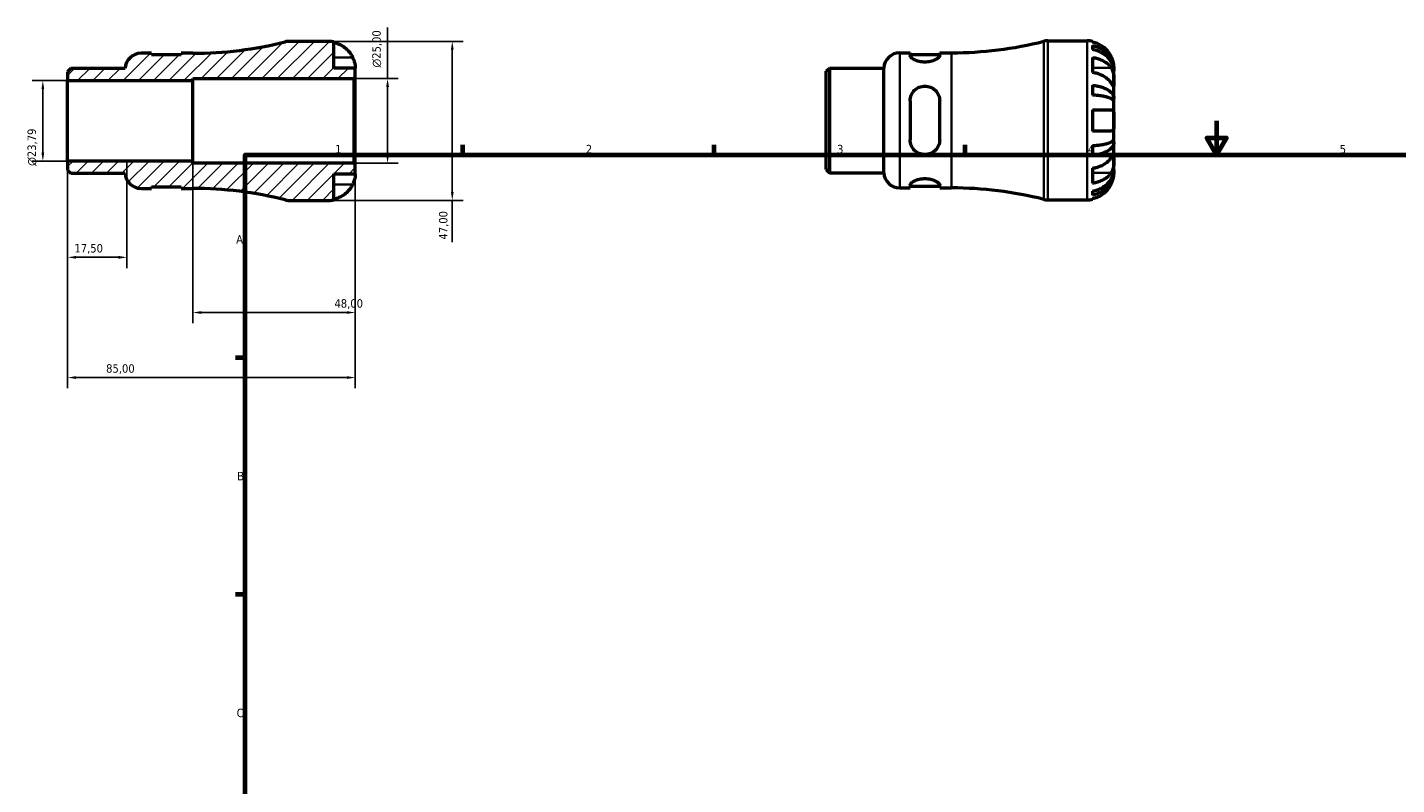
# Model space of a CAD drawing. Header units: millimetres. Extents: x -54 to 667, y 0 to 517.
# Tile 2 of 3: x -54 to 350, y 224 to 448. Entities that reach past the tile are written whole.
import ezdxf

# ---------------------------------------------------------------- set-up
doc = ezdxf.new("R2010")
doc.units = ezdxf.units.MM
for name, color, linetype, lineweight in [('Border (ISO)', 7, 'Continuous', 70), ('Dimension (ISO)', 7, 'Continuous', 25), ('Hatch (ISO)', 7, 'Continuous', 18), ('Visible (ISO)', 7, 'Continuous', 50), ('Visible Narrow (ISO)', 7, 'Continuous', 35)]:
    doc.layers.add(name, color=color, linetype=linetype, lineweight=lineweight)
doc.styles.add('Note Text (ISO)', font='tahoma.ttf')
doc.dimstyles.new('Default (ISO)', dxfattribs={"dimtxt": 2.5, "dimasz": 2.5, "dimexe": 3.175, "dimexo": 0, "dimgap": 0.762, "dimtad": 1, "dimrnd": 1e-08, "dimzin": 0, "dimtxsty": 'Note Text (ISO)', "dimcen": 0.09, "dimdle": 10, "dimclrd": 256, "dimclre": 256, "dimclrt": 256, "dimazin": 0, "dimtfac": 1.40208, "dimtmove": 0, "dimatfit": 3, "dimfxl": 1, "dimtolj": 1, "dimtzin": 0, "dimlwd": -1, "dimlwe": -1, "dimarcsym": 0})

# ---------------------------------------------------------------- blocks, each defined once
blk = doc.blocks.new('Borders Default Border')
at = {"layer": 'Border (ISO)'}
for p, q in [((74.25, 410), (74.25, 412.9)), ((148.5, 410), (148.5, 412.9)), ((222.75, 410), (222.75, 412.9)), ((10, 350), (7.1, 350)), ((10, 280), (7.1, 280))]:
    blk.add_line(p, q, dxfattribs=at)
at = {"layer": 'Border (ISO)', "flags": 128}
for points in [[(297, 420), (297, 410), (294.11, 415), (299.89, 415), (297, 410)], [(10, 10), (10, 410), (584, 410), (584, 10), (10, 10)]]:
    blk.add_lwpolyline(points, dxfattribs=at)
at = {"layer": 'Border (ISO)', "color": 232, "true_color": 0xca0064, "char_height": 2.5, "attachment_point": 7, "style": 'Note Text (ISO)'}
for s, insert in [('1', (36.56, 410.4)), ('2', (110.62, 410.4)), ('3', (184.85, 410.35)), ('4', (259, 410.4)), ('5', (333.39, 410.35)), ('A', (7.29, 383.75)), ('B', (7.59, 313.75)), ('C', (7.43, 243.71))]:
    blk.add_mtext(s, dxfattribs=dict(at, insert=insert))
blk = doc.blocks.new('*D7')
at = {"layer": 'Defpoints', "color": 0, "transparency": 16777216}
for p in [(34.62, 443.5), (34.62, 396.5), (71.15, 396.5)]:
    blk.add_point(p, dxfattribs=at)
at = {"layer": 'Dimension (ISO)', "transparency": 16777216}
for p, q in [((34.62, 443.5), (74.33, 443.5)), ((71.15, 441), (71.15, 399)), ((34.62, 396.5), (74.33, 396.5)), ((71.15, 396.5), (71.15, 384.13))]:
    blk.add_line(p, q, dxfattribs=at)
for points in [[(70.73, 441), (71.57, 441), (71.15, 443.5)], [(70.73, 399), (71.57, 399), (71.15, 396.5)]]:
    blk.add_solid(points, dxfattribs=at)
at = {"layer": 'Dimension (ISO)', "color": 232, "true_color": 0xca0064, "transparency": 16777216, "insert": (67.22, 384.9), "char_height": 2.5, "attachment_point": 1, "rotation": 90, "style": 'Note Text (ISO)'}
blk.add_mtext('\\A1;47,00', dxfattribs=at)
blk = doc.blocks.new('*D8')
at = {"layer": 'Defpoints', "color": 0, "transparency": 16777216}
for p in [(42.03, 432.5), (52.03, 432.5), (42.03, 407.5)]:
    blk.add_point(p, dxfattribs=at)
at = {"layer": 'Dimension (ISO)', "transparency": 16777216}
for p, q in [((52.03, 432.5), (52.03, 447.63)), ((42.03, 432.5), (55.2, 432.5)), ((52.03, 410), (52.03, 430)), ((42.03, 407.5), (55.2, 407.5))]:
    blk.add_line(p, q, dxfattribs=at)
for points in [[(51.61, 430), (52.45, 430), (52.03, 432.5)], [(51.61, 410), (52.45, 410), (52.03, 407.5)]]:
    blk.add_solid(points, dxfattribs=at)
at = {"layer": 'Dimension (ISO)', "color": 232, "true_color": 0xca0064, "transparency": 16777216, "insert": (47.51, 435.76), "char_height": 2.5, "attachment_point": 1, "rotation": 90, "style": 'Note Text (ISO)'}
blk.add_mtext('\\A1;\\fAIGDT|b0|i0;\\H2.5000;\\ln\\fTahoma|b0|i0;\\H2.5000;25,00', dxfattribs=at)
blk = doc.blocks.new('*D9')
at = {"layer": 'Defpoints', "color": 0, "transparency": 16777216}
for p in [(-42.5, 431.89), (-49.83, 408.11), (-42.5, 408.11)]:
    blk.add_point(p, dxfattribs=at)
at = {"layer": 'Dimension (ISO)', "transparency": 16777216}
for p, q in [((-42.5, 431.89), (-53.01, 431.89)), ((-49.83, 429.39), (-49.83, 410.61)), ((-42.5, 408.11), (-53.01, 408.11))]:
    blk.add_line(p, q, dxfattribs=at)
for points in [[(-50.25, 429.39), (-49.42, 429.39), (-49.83, 431.89)], [(-50.25, 410.61), (-49.42, 410.61), (-49.83, 408.11)]]:
    blk.add_solid(points, dxfattribs=at)
at = {"layer": 'Dimension (ISO)', "color": 232, "true_color": 0xca0064, "transparency": 16777216, "insert": (-54.36, 406.69), "char_height": 2.5, "attachment_point": 1, "rotation": 90, "style": 'Note Text (ISO)'}
blk.add_mtext('\\A1;\\fAIGDT|b0|i0;\\H2.5000;\\ln\\fTahoma|b0|i0;\\H2.5000;23,79', dxfattribs=at)
blk = doc.blocks.new('*D10')
at = {"layer": 'Defpoints', "color": 0, "transparency": 16777216}
for p in [(-42.5, 408.11), (-25, 407.67), (-42.5, 379.67)]:
    blk.add_point(p, dxfattribs=at)
at = {"layer": 'Dimension (ISO)', "transparency": 16777216}
for p, q in [((-42.5, 408.11), (-42.5, 376.5)), ((-25, 407.67), (-25, 376.5)), ((-27.5, 379.67), (-40, 379.67))]:
    blk.add_line(p, q, dxfattribs=at)
for points in [[(-40, 380.09), (-40, 379.25), (-42.5, 379.67)], [(-27.5, 380.09), (-27.5, 379.25), (-25, 379.67)]]:
    blk.add_solid(points, dxfattribs=at)
at = {"layer": 'Dimension (ISO)', "color": 232, "true_color": 0xca0064, "transparency": 16777216, "insert": (-40.52, 383.6), "char_height": 2.5, "attachment_point": 1, "style": 'Note Text (ISO)'}
blk.add_mtext('\\A1;17,50', dxfattribs=at)
blk = doc.blocks.new('*D11')
at = {"layer": 'Defpoints', "color": 0, "transparency": 16777216}
for p in [(-5.5, 408.11), (42.5, 407.03), (42.5, 363.35)]:
    blk.add_point(p, dxfattribs=at)
at = {"layer": 'Dimension (ISO)', "transparency": 16777216}
for p, q in [((-5.5, 408.11), (-5.5, 360.18)), ((42.5, 407.03), (42.5, 360.18)), ((-3, 363.35), (40, 363.35))]:
    blk.add_line(p, q, dxfattribs=at)
for points in [[(-3, 363.77), (-3, 362.94), (-5.5, 363.35)], [(40, 363.77), (40, 362.94), (42.5, 363.35)]]:
    blk.add_solid(points, dxfattribs=at)
at = {"layer": 'Dimension (ISO)', "color": 232, "true_color": 0xca0064, "transparency": 16777216, "insert": (36.33, 367.29), "char_height": 2.5, "attachment_point": 1, "style": 'Note Text (ISO)'}
blk.add_mtext('\\A1;48,00', dxfattribs=at)
blk = doc.blocks.new('*D12')
at = {"layer": 'Defpoints', "color": 0, "transparency": 16777216}
for p in [(-42.5, 408.11), (42.5, 407.03), (-42.5, 344.13)]:
    blk.add_point(p, dxfattribs=at)
at = {"layer": 'Dimension (ISO)', "transparency": 16777216}
for p, q in [((-42.5, 408.11), (-42.5, 340.96)), ((42.5, 407.03), (42.5, 340.96)), ((40, 344.13), (-40, 344.13))]:
    blk.add_line(p, q, dxfattribs=at)
for points in [[(-40, 344.55), (-40, 343.72), (-42.5, 344.13)], [(40, 344.55), (40, 343.72), (42.5, 344.13)]]:
    blk.add_solid(points, dxfattribs=at)
at = {"layer": 'Dimension (ISO)', "color": 232, "true_color": 0xca0064, "transparency": 16777216, "insert": (-31.14, 348.07), "char_height": 2.5, "attachment_point": 1, "style": 'Note Text (ISO)'}
blk.add_mtext('\\A1;85,00', dxfattribs=at)

msp = doc.modelspace()

# ---------------------------------------------------------------- hatches: boundary and pattern name
at = {"layer": 'Hatch (ISO)'}
h = msp.add_hatch(dxfattribs=at)
h.set_pattern_fill('ANSI31', color=256, scale=25.4, style=0)
h.set_pattern_definition([(45, (0, 0), (-2.245064, 2.245064), [])])
edge = h.paths.add_edge_path()
edge.add_ellipse((22.928, 401.2), major_axis=(-1.148, -4.558), ratio=1, start_angle=0, end_angle=14.13648)
edge.add_line((22.928, 396.5), (34.624, 396.5))
edge.add_ellipse((34.624, 404.375), major_axis=(0, -7.875), ratio=1, start_angle=0, end_angle=11.53696)
edge.add_line((36.199, 396.659), (36.199, 404.375))
edge.add_line((36.199, 404.375), (42.499, 404.375))
edge.add_line((42.499, 404.375), (42.499, 407.03))
edge.add_line((42.499, 407.03), (42.029, 407.5))
edge.add_line((42.029, 407.5), (-5.501, 407.5))
edge.add_line((-5.501, 407.5), (-5.501, 408.106))
edge.add_line((-5.501, 408.106), (-42.501, 408.106))
edge.add_line((-42.501, 408.106), (-42.501, 405.462))
edge.add_line((-42.501, 405.462), (-41.573, 404.534))
edge.add_line((-41.573, 404.534), (-25.501, 404.534))
edge.add_ellipse((-20.805, 404.725), major_axis=(-4.696, -0.19), ratio=1, start_angle=0, end_angle=87.67706)
edge.add_line((-20.805, 400.025), (-17.742, 400.025))
edge.add_line((-17.742, 400.025), (-17.742, 400.525))
edge.add_line((-17.742, 400.525), (-8.992, 400.525))
edge.add_line((-8.992, 400.525), (-8.992, 400.025))
edge.add_line((-8.992, 400.025), (-5.501, 400.025))
edge.add_ellipse((-5.501, 288.324), major_axis=(0, 111.701), ratio=1, start_angle=345.86352, end_angle=360, ccw=False)
edge = h.paths.add_edge_path()
edge.add_ellipse((22.928, 438.8), major_axis=(0, 4.7), ratio=1, start_angle=0, end_angle=14.13648)
edge.add_ellipse((-5.501, 551.676), major_axis=(27.281, -108.318), ratio=1, start_angle=345.86352, end_angle=360, ccw=False)
edge.add_line((-5.501, 439.975), (-8.992, 439.975))
edge.add_line((-8.992, 439.975), (-8.992, 439.475))
edge.add_line((-8.992, 439.475), (-17.742, 439.475))
edge.add_line((-17.742, 439.475), (-17.742, 439.975))
edge.add_line((-17.742, 439.975), (-20.805, 439.975))
edge.add_ellipse((-20.805, 435.275), major_axis=(0, 4.7), ratio=1, start_angle=0, end_angle=87.67706)
edge.add_line((-25.501, 435.466), (-41.573, 435.466))
edge.add_line((-41.573, 435.466), (-42.501, 434.538))
edge.add_line((-42.501, 434.538), (-42.501, 431.894))
edge.add_line((-42.501, 431.894), (-5.501, 431.894))
edge.add_line((-5.501, 431.894), (-5.501, 432.5))
edge.add_line((-5.501, 432.5), (42.029, 432.5))
edge.add_line((42.029, 432.5), (42.499, 432.97))
edge.add_line((42.499, 432.97), (42.499, 435.625))
edge.add_line((42.499, 435.625), (36.199, 435.625))
edge.add_line((36.199, 435.625), (36.199, 443.341))
edge.add_ellipse((34.624, 435.625), major_axis=(1.575, 7.716), ratio=1, start_angle=0, end_angle=11.53696)
edge.add_line((34.624, 443.5), (22.928, 443.5))

# ---------------------------------------------------------------- linework, layer by layer
at = {"layer": 'Visible (ISO)'}
for p, q in [((34.624, 443.5), (22.928, 443.5)), ((36.199, 435.625), (36.199, 443.341)), ((247.104, 443.655), (258.8, 443.655)), ((260.375, 443.496), (260.375, 443.282)), ((260.375, 442.274), (260.375, 441.066)), ((-17.742, 439.975), (-20.805, 439.975)), ((-17.742, 439.475), (-17.742, 439.975)), ((-8.992, 439.475), (-17.742, 439.475)), ((-5.501, 439.975), (-8.992, 439.975)), ((-8.992, 439.975), (-8.992, 439.475)), ((203.372, 440.13), (206.434, 440.13)), ((206.434, 440.13), (206.434, 439.284)), ((206.434, 439.63), (215.184, 439.63)), ((215.184, 440.13), (218.675, 440.13)), ((215.184, 439.284), (215.184, 440.13)), ((260.375, 438.736), (260.375, 434.281)), ((-41.573, 435.466), (-42.501, 434.538)), ((-42.501, 434.538), (-42.501, 431.894)), ((-25.501, 435.466), (-41.573, 435.466)), ((42.499, 435.625), (36.199, 435.625)), ((42.029, 432.5), (42.499, 432.97)), ((42.499, 432.97), (42.499, 435.625)), ((42.499, 407.03), (42.499, 432.97)), ((181.675, 434.692), (182.603, 435.62)), ((181.675, 405.617), (181.675, 434.692)), ((182.603, 435.62), (198.675, 435.62)), ((182.603, 435.62), (182.603, 404.689)), ((198.675, 404.689), (198.675, 435.62)), ((266.675, 434.774), (266.663, 434.774)), ((266.675, 434.774), (266.675, 435.78)), ((266.675, 434.392), (266.675, 434.774)), ((266.675, 431.203), (266.675, 434.392)), ((-42.501, 431.894), (-5.501, 431.894)), ((-42.501, 408.106), (-42.501, 431.894)), ((-5.501, 431.894), (-5.501, 432.5)), ((-5.501, 432.5), (42.029, 432.5)), ((-5.501, 408.106), (-5.501, 431.894)), ((42.029, 432.5), (42.029, 407.5)), ((260.375, 430.525), (260.375, 427.609)), ((266.675, 426.593), (266.675, 431.203)), ((206.434, 425.905), (206.434, 414.405)), ((215.184, 414.405), (215.184, 425.905)), ((266.675, 426.593), (265.767, 426.593)), ((266.675, 425.669), (266.675, 426.593)), ((266.675, 420.155), (266.675, 425.669)), ((260.375, 423.305), (260.375, 417.005)), ((266.675, 414.64), (266.675, 420.155)), ((260.375, 412.701), (260.375, 409.785)), ((266.675, 413.717), (265.767, 413.717)), ((266.675, 413.717), (266.675, 414.64)), ((266.675, 409.106), (266.675, 413.717)), ((266.675, 405.918), (266.675, 409.106)), ((-5.501, 408.106), (-42.501, 408.106)), ((-42.501, 408.106), (-42.501, 405.462)), ((-42.501, 405.462), (-41.573, 404.534)), ((-5.501, 407.5), (-5.501, 408.106)), ((42.029, 407.5), (-5.501, 407.5)), ((42.499, 407.03), (42.029, 407.5)), ((42.499, 404.375), (42.499, 407.03)), ((181.675, 405.617), (182.603, 404.689)), ((182.603, 404.689), (198.675, 404.689)), ((260.375, 406.029), (260.375, 401.574)), ((266.675, 405.535), (266.663, 405.535)), ((266.675, 405.535), (266.675, 405.918)), ((266.675, 404.53), (266.675, 405.535)), ((-41.573, 404.534), (-25.501, 404.534)), ((36.199, 396.659), (36.199, 404.375)), ((36.199, 404.375), (42.499, 404.375)), ((206.434, 401.025), (206.434, 400.18)), ((206.434, 400.68), (215.184, 400.68)), ((215.184, 400.18), (215.184, 401.025)), ((-20.805, 400.025), (-17.742, 400.025)), ((-17.742, 400.025), (-17.742, 400.525)), ((-17.742, 400.525), (-8.992, 400.525)), ((-8.992, 400.525), (-8.992, 400.025)), ((-8.992, 400.025), (-5.501, 400.025)), ((203.372, 400.18), (206.434, 400.18)), ((215.184, 400.18), (218.675, 400.18)), ((247.104, 396.655), (258.8, 396.655)), ((260.375, 399.244), (260.375, 398.036)), ((260.375, 397.028), (260.375, 396.814)), ((22.928, 396.5), (34.624, 396.5))]:
    msp.add_line(p, q, dxfattribs=at)
for centre, radius, start, end in [((-5.501, 551.676), 111.701, 270, 284.13648), ((22.928, 438.8), 4.7, 90, 104.13648), ((34.624, 435.625), 7.875, 78.46304, 90), ((218.675, 551.831), 111.701, 270, 284.13648), ((247.104, 438.955), 4.7, 90, 104.13648), ((258.8, 435.78), 7.875, 78.46304, 90), ((-20.805, 435.275), 4.7, 90, 177.67706), ((203.372, 435.43), 4.7, 90, 177.67706), ((203.372, 404.88), 4.7, 182.32294, 270), ((-20.805, 404.725), 4.7, 182.32294, 270), ((-5.501, 288.324), 111.701, 75.86352, 90), ((22.928, 401.2), 4.7, 255.86352, 270), ((34.624, 404.375), 7.875, 270, 281.53696), ((218.675, 288.479), 111.701, 75.86352, 90), ((247.104, 401.355), 4.7, 255.86352, 270), ((258.8, 404.53), 7.875, 270, 281.53696)]:
    msp.add_arc(centre, radius, start, end, dxfattribs=at)
for points, knots in [([(36.199, 443.127), (36.701, 443.024), (37.191, 442.869), (38.074, 442.501), (38.546, 442.253), (39.426, 441.661), (39.835, 441.318), (40.523, 440.625), (40.866, 440.211), (41.374, 439.445), (41.563, 439.108), (41.721, 438.775)], [0.14941001, 0.14941001, 0.14941001, 0.14941001, 0.29044502, 0.29044502, 0.43634177, 0.43634177, 0.58223851, 0.58223851, 0.72934673, 0.72934673, 0.83526259, 0.83526259, 0.83526259, 0.83526259]), ([(265.898, 438.93), (265.74, 439.263), (265.551, 439.6), (265.043, 440.366), (264.7, 440.78), (264.011, 441.473), (263.603, 441.816), (262.722, 442.407), (262.251, 442.656), (261.368, 443.024), (260.877, 443.179), (260.375, 443.282)], [3.89239507, 3.89239507, 3.89239507, 3.89239507, 3.99831093, 3.99831093, 4.14541915, 4.14541915, 4.2913159, 4.2913159, 4.43721264, 4.43721264, 4.57824766, 4.57824766, 4.57824766, 4.57824766]), ([(260.375, 442.274), (260.881, 442.174), (261.374, 442.023), (262.26, 441.667), (262.731, 441.427), (263.612, 440.857), (264.021, 440.526), (264.709, 439.859), (265.051, 439.461), (265.64, 438.606), (265.888, 438.147), (266.261, 437.274), (266.42, 436.778), (266.627, 435.765), (266.675, 435.248), (266.675, 434.774)], [0.1494024, 0.1494024, 0.1494024, 0.1494024, 0.2912498, 0.2912498, 0.4370651, 0.4370651, 0.5828803, 0.5828803, 0.7290354, 0.7290354, 0.8751905, 0.8751905, 1.0219149, 1.0219149, 1.1686392, 1.1686392, 1.1686392, 1.1686392]), ([(266.675, 434.392), (266.675, 434.813), (266.627, 435.273), (266.42, 436.175), (266.261, 436.616), (265.888, 437.394), (265.64, 437.801), (265.051, 438.563), (264.709, 438.917), (264.021, 439.51), (263.612, 439.805), (262.731, 440.313), (262.26, 440.526), (261.374, 440.843), (260.881, 440.977), (260.375, 441.066)], [3.5133937, 3.5133937, 3.5133937, 3.5133937, 3.6601181, 3.6601181, 3.8068425, 3.8068425, 3.9529976, 3.9529976, 4.0991526, 4.0991526, 4.2449679, 4.2449679, 4.3907831, 4.3907831, 4.5326305, 4.5326305, 4.5326305, 4.5326305]), ([(41.721, 438.775), (41.783, 438.644), (41.842, 438.512), (41.978, 438.186), (42.051, 437.994), (42.182, 437.605), (42.239, 437.41), (42.354, 436.961), (42.4, 436.719), (42.472, 436.235), (42.487, 436.018), (42.501, 435.708), (42.499, 435.625), (42.499, 435.625)], [-0.50816407, -0.50816407, -0.50816407, -0.50816407, -0.46460526, -0.46460526, -0.40154747, -0.40154747, -0.3356183, -0.3356183, -0.24286964, -0.24286964, -0.12490659, -0.12490659, 0, 0, 0, 0]), ([(215.184, 439.284), (215.184, 439.113), (215.067, 438.904), (214.603, 438.464), (214.257, 438.236), (213.479, 437.861), (213.002, 437.685), (211.944, 437.44), (211.362, 437.374), (210.809, 437.374), (210.256, 437.374), (209.674, 437.44), (208.616, 437.685), (208.14, 437.861), (207.361, 438.236), (207.015, 438.464), (206.551, 438.904), (206.434, 439.113), (206.434, 439.284)], [-0.6881906, -0.6881906, -0.6881906, -0.6881906, -0.510001, -0.510001, -0.3318115, -0.3318115, -0.1659057, -0.1659057, 0, 0, 0, 0.1659057, 0.1659057, 0.3318115, 0.3318115, 0.510001, 0.510001, 0.6881906, 0.6881906, 0.6881906, 0.6881906]), ([(260.375, 438.736), (260.877, 438.663), (261.368, 438.553), (262.251, 438.293), (262.722, 438.117), (263.603, 437.699), (264.011, 437.456), (264.7, 436.967), (265.043, 436.674), (265.551, 436.132), (265.74, 435.894), (265.898, 435.658)], [0.14941001, 0.14941001, 0.14941001, 0.14941001, 0.29044502, 0.29044502, 0.43634177, 0.43634177, 0.58223851, 0.58223851, 0.72934673, 0.72934673, 0.83526259, 0.83526259, 0.83526259, 0.83526259]), ([(266.675, 435.78), (266.675, 435.78), (266.676, 435.803), (266.674, 435.897), (266.673, 435.971), (266.659, 436.24), (266.639, 436.483), (266.554, 436.994), (266.504, 437.231), (266.386, 437.668), (266.327, 437.859), (266.191, 438.248), (266.113, 438.446), (265.986, 438.739), (265.943, 438.835), (265.898, 438.93)], [-2.17667965, -2.17667965, -2.17667965, -2.17667965, -2.11086653, -2.11086653, -2.04055216, -2.04055216, -1.91738302, -1.91738302, -1.82942275, -1.82942275, -1.76558177, -1.76558177, -1.70117883, -1.70117883, -1.66961913, -1.66961913, -1.66961913, -1.66961913]), ([(265.898, 431.203), (265.74, 431.439), (265.551, 431.677), (265.043, 432.219), (264.7, 432.512), (264.011, 433.002), (263.603, 433.244), (262.722, 433.662), (262.251, 433.838), (261.368, 434.098), (260.877, 434.208), (260.375, 434.281)], [3.89239507, 3.89239507, 3.89239507, 3.89239507, 3.99831093, 3.99831093, 4.14541915, 4.14541915, 4.2913159, 4.2913159, 4.43721264, 4.43721264, 4.57824766, 4.57824766, 4.57824766, 4.57824766]), ([(265.898, 435.658), (265.956, 435.572), (266.011, 435.48), (266.147, 435.225), (266.223, 435.053), (266.358, 434.68), (266.416, 434.479), (266.53, 433.98), (266.577, 433.679), (266.648, 432.983), (266.664, 432.595), (266.677, 431.847), (266.675, 431.498), (266.675, 431.203)], [-0.50766593, -0.50766593, -0.50766593, -0.50766593, -0.46718991, -0.46718991, -0.40200215, -0.40200215, -0.33506637, -0.33506637, -0.24300458, -0.24300458, -0.12488859, -0.12488859, 0, 0, 0, 0]), ([(206.434, 425.905), (206.434, 426.474), (206.551, 427.071), (207.015, 428.162), (207.361, 428.656), (208.14, 429.41), (208.616, 429.734), (209.674, 430.169), (210.256, 430.28), (211.362, 430.28), (211.944, 430.169), (213.002, 429.734), (213.479, 429.41), (214.257, 428.656), (214.603, 428.162), (215.067, 427.071), (215.184, 426.474), (215.184, 425.905)], [0.6665686, 0.6665686, 0.6665686, 0.6665686, 0.8447582, 0.8447582, 1.0229478, 1.0229478, 1.1888535, 1.1888535, 1.3547592, 1.3547592, 1.520665, 1.520665, 1.6865707, 1.6865707, 1.8647603, 1.8647603, 2.0429499, 2.0429499, 2.0429499, 2.0429499]), ([(260.375, 430.525), (260.881, 430.472), (261.374, 430.393), (262.26, 430.207), (262.731, 430.081), (263.612, 429.782), (264.021, 429.608), (264.709, 429.259), (265.051, 429.05), (265.64, 428.602), (265.888, 428.361), (266.261, 427.903), (266.42, 427.644), (266.627, 427.113), (266.675, 426.841), (266.675, 426.593)], [0.1494024, 0.1494024, 0.1494024, 0.1494024, 0.2912498, 0.2912498, 0.4370651, 0.4370651, 0.5828803, 0.5828803, 0.7290354, 0.7290354, 0.8751905, 0.8751905, 1.0219149, 1.0219149, 1.1686392, 1.1686392, 1.1686392, 1.1686392]), ([(266.675, 431.203), (266.675, 431.048), (266.676, 430.909), (266.674, 430.661), (266.673, 430.555), (266.66, 430.357), (266.645, 430.292), (266.581, 430.273), (266.533, 430.311), (266.416, 430.452), (266.358, 430.531), (266.223, 430.723), (266.147, 430.833), (266.011, 431.035), (265.956, 431.117), (265.898, 431.203)], [0, 0, 0, 0, 0.06608139, 0.06608139, 0.13667451, 0.13667451, 0.23873403, 0.23873403, 0.33457773, 0.33457773, 0.40157847, 0.40157847, 0.46685307, 0.46685307, 0.50745344, 0.50745344, 0.50745344, 0.50745344]), ([(266.675, 425.669), (266.675, 425.792), (266.627, 425.926), (266.42, 426.188), (266.261, 426.316), (265.888, 426.542), (265.64, 426.66), (265.051, 426.881), (264.709, 426.984), (264.021, 427.157), (263.612, 427.242), (262.731, 427.39), (262.26, 427.452), (261.374, 427.544), (260.881, 427.583), (260.375, 427.609)], [3.5133937, 3.5133937, 3.5133937, 3.5133937, 3.6601181, 3.6601181, 3.8068425, 3.8068425, 3.9529976, 3.9529976, 4.0991526, 4.0991526, 4.2449679, 4.2449679, 4.3907831, 4.3907831, 4.5326305, 4.5326305, 4.5326305, 4.5326305]), ([(260.375, 423.305), (260.877, 423.305), (261.368, 423.305), (262.251, 423.305), (262.722, 423.305), (263.603, 423.305), (264.011, 423.305), (264.7, 423.305), (265.043, 423.305), (265.551, 423.305), (265.74, 423.305), (265.898, 423.305)], [0.14941001, 0.14941001, 0.14941001, 0.14941001, 0.29044502, 0.29044502, 0.43634177, 0.43634177, 0.58223851, 0.58223851, 0.72934673, 0.72934673, 0.83526259, 0.83526259, 0.83526259, 0.83526259]), ([(265.898, 423.305), (265.96, 423.305), (266.019, 423.297), (266.155, 423.256), (266.227, 423.213), (266.359, 423.087), (266.416, 423.002), (266.53, 422.748), (266.577, 422.561), (266.649, 422.059), (266.664, 421.729), (266.677, 420.983), (266.675, 420.571), (266.675, 420.155)], [-0.50816407, -0.50816407, -0.50816407, -0.50816407, -0.46460526, -0.46460526, -0.40154747, -0.40154747, -0.3356183, -0.3356183, -0.24286964, -0.24286964, -0.12490659, -0.12490659, 0, 0, 0, 0]), ([(265.898, 417.005), (265.74, 417.005), (265.551, 417.005), (265.043, 417.005), (264.7, 417.005), (264.011, 417.005), (263.603, 417.005), (262.722, 417.005), (262.251, 417.005), (261.368, 417.005), (260.877, 417.005), (260.375, 417.005)], [3.89239507, 3.89239507, 3.89239507, 3.89239507, 3.99831093, 3.99831093, 4.14541915, 4.14541915, 4.2913159, 4.2913159, 4.43721264, 4.43721264, 4.57824766, 4.57824766, 4.57824766, 4.57824766]), ([(266.675, 420.155), (266.675, 419.936), (266.676, 419.717), (266.674, 419.273), (266.673, 419.05), (266.659, 418.464), (266.639, 418.13), (266.554, 417.653), (266.504, 417.487), (266.386, 417.261), (266.327, 417.186), (266.191, 417.073), (266.113, 417.036), (265.986, 417.009), (265.943, 417.005), (265.898, 417.005)], [-2.17667965, -2.17667965, -2.17667965, -2.17667965, -2.11086653, -2.11086653, -2.04055216, -2.04055216, -1.91738302, -1.91738302, -1.82942275, -1.82942275, -1.76558177, -1.76558177, -1.70117883, -1.70117883, -1.66961913, -1.66961913, -1.66961913, -1.66961913]), ([(215.184, 414.405), (215.184, 413.836), (215.067, 413.239), (214.603, 412.148), (214.257, 411.654), (213.479, 410.9), (213.002, 410.576), (211.944, 410.141), (211.362, 410.03), (210.809, 410.03), (210.256, 410.03), (209.674, 410.141), (208.616, 410.576), (208.14, 410.9), (207.361, 411.654), (207.015, 412.148), (206.551, 413.239), (206.434, 413.836), (206.434, 414.405)], [-0.6881906, -0.6881906, -0.6881906, -0.6881906, -0.510001, -0.510001, -0.3318115, -0.3318115, -0.1659057, -0.1659057, 0, 0, 0, 0.1659057, 0.1659057, 0.3318115, 0.3318115, 0.510001, 0.510001, 0.6881906, 0.6881906, 0.6881906, 0.6881906]), ([(260.375, 412.701), (260.881, 412.727), (261.374, 412.766), (262.26, 412.858), (262.731, 412.92), (263.612, 413.068), (264.021, 413.153), (264.709, 413.326), (265.051, 413.428), (265.64, 413.65), (265.888, 413.768), (266.261, 413.994), (266.42, 414.122), (266.627, 414.384), (266.675, 414.518), (266.675, 414.64)], [0.1494024, 0.1494024, 0.1494024, 0.1494024, 0.2912498, 0.2912498, 0.4370651, 0.4370651, 0.5828803, 0.5828803, 0.7290354, 0.7290354, 0.8751905, 0.8751905, 1.0219149, 1.0219149, 1.1686392, 1.1686392, 1.1686392, 1.1686392]), ([(266.675, 413.717), (266.675, 413.468), (266.627, 413.197), (266.42, 412.666), (266.261, 412.406), (265.888, 411.948), (265.64, 411.708), (265.051, 411.26), (264.709, 411.051), (264.021, 410.702), (263.612, 410.528), (262.731, 410.229), (262.26, 410.103), (261.374, 409.917), (260.881, 409.838), (260.375, 409.785)], [3.5133937, 3.5133937, 3.5133937, 3.5133937, 3.6601181, 3.6601181, 3.8068425, 3.8068425, 3.9529976, 3.9529976, 4.0991526, 4.0991526, 4.2449679, 4.2449679, 4.3907831, 4.3907831, 4.5326305, 4.5326305, 4.5326305, 4.5326305]), ([(260.375, 406.029), (260.877, 406.102), (261.368, 406.212), (262.251, 406.472), (262.722, 406.647), (263.603, 407.066), (264.011, 407.308), (264.7, 407.798), (265.043, 408.091), (265.551, 408.633), (265.74, 408.871), (265.898, 409.106)], [0.14941001, 0.14941001, 0.14941001, 0.14941001, 0.29044502, 0.29044502, 0.43634177, 0.43634177, 0.58223851, 0.58223851, 0.72934673, 0.72934673, 0.83526259, 0.83526259, 0.83526259, 0.83526259]), ([(265.898, 409.106), (265.956, 409.193), (266.011, 409.275), (266.147, 409.476), (266.223, 409.587), (266.358, 409.779), (266.416, 409.857), (266.53, 409.995), (266.577, 410.034), (266.648, 410.021), (266.664, 409.942), (266.677, 409.634), (266.675, 409.401), (266.675, 409.106)], [-0.50766593, -0.50766593, -0.50766593, -0.50766593, -0.46718991, -0.46718991, -0.40200215, -0.40200215, -0.33506637, -0.33506637, -0.24300458, -0.24300458, -0.12488859, -0.12488859, 0, 0, 0, 0]), ([(266.675, 409.106), (266.675, 408.951), (266.676, 408.779), (266.674, 408.397), (266.673, 408.186), (266.66, 407.646), (266.645, 407.311), (266.581, 406.655), (266.533, 406.342), (266.416, 405.831), (266.358, 405.63), (266.223, 405.257), (266.147, 405.086), (266.011, 404.83), (265.956, 404.738), (265.898, 404.652)], [0, 0, 0, 0, 0.06608139, 0.06608139, 0.13667451, 0.13667451, 0.23873403, 0.23873403, 0.33457773, 0.33457773, 0.40157847, 0.40157847, 0.46685307, 0.46685307, 0.50745344, 0.50745344, 0.50745344, 0.50745344]), ([(260.375, 399.244), (260.881, 399.333), (261.374, 399.467), (262.26, 399.784), (262.731, 399.997), (263.612, 400.505), (264.021, 400.8), (264.709, 401.393), (265.051, 401.747), (265.64, 402.508), (265.888, 402.916), (266.261, 403.694), (266.42, 404.135), (266.627, 405.036), (266.675, 405.497), (266.675, 405.918)], [0.1494024, 0.1494024, 0.1494024, 0.1494024, 0.2912498, 0.2912498, 0.4370651, 0.4370651, 0.5828803, 0.5828803, 0.7290354, 0.7290354, 0.8751905, 0.8751905, 1.0219149, 1.0219149, 1.1686392, 1.1686392, 1.1686392, 1.1686392]), ([(266.675, 405.535), (266.675, 405.062), (266.627, 404.545), (266.42, 403.532), (266.261, 403.036), (265.888, 402.163), (265.64, 401.704), (265.051, 400.848), (264.709, 400.451), (264.021, 399.784), (263.612, 399.453), (262.731, 398.882), (262.26, 398.643), (261.374, 398.287), (260.881, 398.136), (260.375, 398.036)], [3.5133937, 3.5133937, 3.5133937, 3.5133937, 3.6601181, 3.6601181, 3.8068425, 3.8068425, 3.9529976, 3.9529976, 4.0991526, 4.0991526, 4.2449679, 4.2449679, 4.3907831, 4.3907831, 4.5326305, 4.5326305, 4.5326305, 4.5326305]), ([(265.898, 404.652), (265.74, 404.416), (265.551, 404.178), (265.043, 403.636), (264.7, 403.343), (264.011, 402.853), (263.603, 402.611), (262.722, 402.193), (262.251, 402.017), (261.368, 401.757), (260.877, 401.647), (260.375, 401.574)], [3.89239507, 3.89239507, 3.89239507, 3.89239507, 3.99831093, 3.99831093, 4.14541915, 4.14541915, 4.2913159, 4.2913159, 4.43721264, 4.43721264, 4.57824766, 4.57824766, 4.57824766, 4.57824766]), ([(41.721, 401.225), (41.563, 400.892), (41.374, 400.555), (40.866, 399.789), (40.523, 399.375), (39.835, 398.682), (39.426, 398.339), (38.546, 397.747), (38.074, 397.499), (37.191, 397.131), (36.701, 396.976), (36.199, 396.873)], [3.89239507, 3.89239507, 3.89239507, 3.89239507, 3.99831093, 3.99831093, 4.14541915, 4.14541915, 4.2913159, 4.2913159, 4.43721264, 4.43721264, 4.57824766, 4.57824766, 4.57824766, 4.57824766]), ([(42.499, 404.375), (42.499, 404.375), (42.499, 404.352), (42.498, 404.258), (42.497, 404.184), (42.483, 403.914), (42.463, 403.672), (42.378, 403.161), (42.328, 402.924), (42.209, 402.487), (42.151, 402.296), (42.014, 401.907), (41.937, 401.709), (41.81, 401.416), (41.766, 401.32), (41.721, 401.225)], [-2.17667965, -2.17667965, -2.17667965, -2.17667965, -2.11086653, -2.11086653, -2.04055216, -2.04055216, -1.91738302, -1.91738302, -1.82942275, -1.82942275, -1.76558177, -1.76558177, -1.70117883, -1.70117883, -1.66961913, -1.66961913, -1.66961913, -1.66961913]), ([(206.434, 401.025), (206.434, 401.196), (206.551, 401.406), (207.015, 401.846), (207.361, 402.074), (208.14, 402.449), (208.616, 402.625), (209.674, 402.869), (210.256, 402.936), (211.362, 402.936), (211.944, 402.869), (213.002, 402.625), (213.479, 402.449), (214.257, 402.074), (214.603, 401.846), (215.067, 401.406), (215.184, 401.196), (215.184, 401.025)], [0.6665686, 0.6665686, 0.6665686, 0.6665686, 0.8447582, 0.8447582, 1.0229478, 1.0229478, 1.1888535, 1.1888535, 1.3547592, 1.3547592, 1.520665, 1.520665, 1.6865707, 1.6865707, 1.8647603, 1.8647603, 2.0429499, 2.0429499, 2.0429499, 2.0429499]), ([(260.375, 397.028), (260.877, 397.131), (261.368, 397.286), (262.251, 397.654), (262.722, 397.902), (263.603, 398.494), (264.011, 398.837), (264.7, 399.529), (265.043, 399.944), (265.551, 400.71), (265.74, 401.047), (265.898, 401.38)], [0.14941001, 0.14941001, 0.14941001, 0.14941001, 0.29044502, 0.29044502, 0.43634177, 0.43634177, 0.58223851, 0.58223851, 0.72934673, 0.72934673, 0.83526259, 0.83526259, 0.83526259, 0.83526259]), ([(265.898, 401.38), (265.96, 401.511), (266.019, 401.643), (266.155, 401.969), (266.227, 402.161), (266.359, 402.55), (266.416, 402.745), (266.53, 403.194), (266.577, 403.436), (266.649, 403.919), (266.664, 404.137), (266.677, 404.447), (266.675, 404.53), (266.675, 404.53)], [-0.50816407, -0.50816407, -0.50816407, -0.50816407, -0.46460526, -0.46460526, -0.40154747, -0.40154747, -0.3356183, -0.3356183, -0.24286964, -0.24286964, -0.12490659, -0.12490659, 0, 0, 0, 0])]:
    msp.add_open_spline(points, degree=3, knots=knots, dxfattribs=at)
at = {"layer": 'Visible Narrow (ISO)'}
for p, q in [((245.956, 397.085), (245.956, 443.225)), ((247.104, 443.366), (247.104, 396.944)), ((258.8, 396.944), (258.8, 443.366)), ((41.445, 438.775), (36.475, 438.775)), ((203.372, 439.884), (203.372, 400.426)), ((218.675, 400.426), (218.675, 439.884)), ((265.622, 435.658), (260.652, 435.658)), ((265.622, 404.652), (260.652, 404.652)), ((41.445, 401.225), (36.475, 401.225))]:
    msp.add_line(p, q, dxfattribs=at)

# ---------------------------------------------------------------- block references
msp.add_blockref('Borders Default Border', (0, 0))

# ---------------------------------------------------------------- dimensions: what is measured, and where the dimension line sits
at = {"layer": 'Dimension (ISO)'}
for base, p1, p2, override, picture, middle in [((52.029, 432.5), (42.029, 407.5), (42.029, 432.5), {"dimdec": 2, "dimtp": 0, "dimtm": 0, "dimtdec": 2, "dimtofl": 0, "dimatfit": 2}, '*D8', (52.029, 441.317)), ((-49.834, 408.106), (-42.501, 431.894), (-42.501, 408.106), {"dimdec": 2, "dimtp": 0, "dimtm": 0, "dimtdec": 2, "dimtofl": 0, "dimatfit": 1}, '*D9', (-49.834, 412.246))]:
    dim = msp.add_linear_dim(base=base, p1=p1, p2=p2, angle=90, text='\\fAIGDT|b0|i0;\\H2.5000;\\ln\\fTahoma|b0|i0;\\H2.5000;<>', dimstyle='Default (ISO)', override=override, dxfattribs=at)
    dim.commit()
    dim.dimension.update_dxf_attribs({"geometry": picture, "text_midpoint": middle, "dimtype": 160})
for base, p1, p2, angle, override, picture, middle in [((71.151, 396.5), (34.624, 443.5), (34.624, 396.5), 90, {"dimdec": 2, "dimtp": 0, "dimtm": 0, "dimtdec": 2, "dimtofl": 0, "dimatfit": 2}, '*D7', (71.151, 389.067)), ((-42.501, 379.671), (-25.001, 407.671), (-42.501, 408.106), 180, {"dimdec": 2, "dimtp": 0, "dimtm": 0, "dimtdec": 2, "dimtofl": 0, "dimatfit": 1}, '*D10', (-36.501, 379.671)), ((-42.501, 344.133), (42.499, 407.03), (-42.501, 408.106), 180, {"dimdec": 2, "dimtp": 0, "dimtm": 0, "dimtdec": 2, "dimtofl": 0, "dimatfit": 1}, '*D12', (-27.001, 344.133)), ((42.499, 363.352), (-5.501, 408.106), (42.499, 407.03), 180, {"dimdec": 2, "dimtp": 0, "dimtm": 0, "dimtdec": 2, "dimtofl": 0, "dimatfit": 1}, '*D11', (40.499, 363.352))]:
    dim = msp.add_linear_dim(base=base, p1=p1, p2=p2, angle=angle, dimstyle='Default (ISO)', override=override, dxfattribs=at)
    dim.commit()
    dim.dimension.update_dxf_attribs({"geometry": picture, "text_midpoint": middle, "dimtype": 160})

doc.saveas('drawing.dxf')
